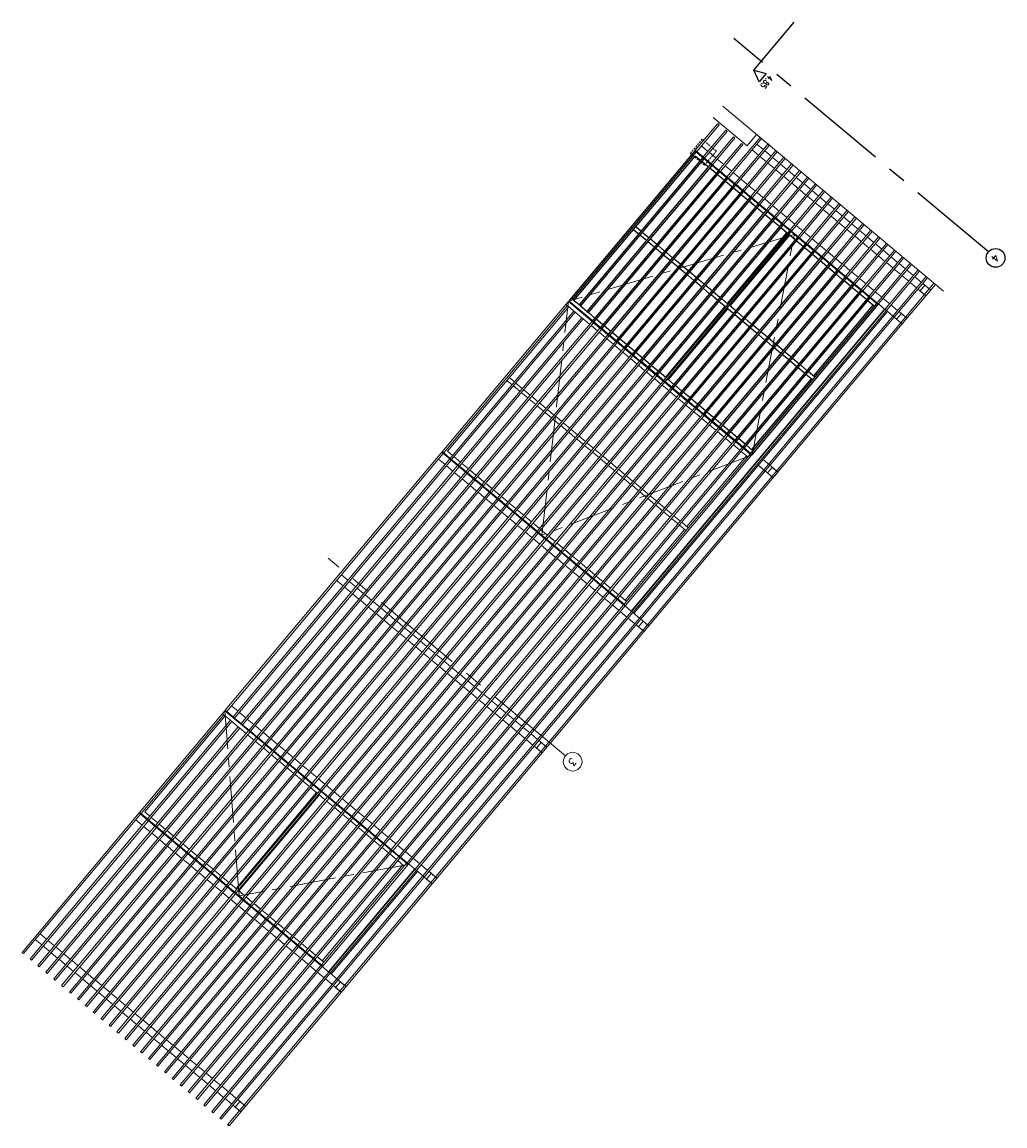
# Model space of a CAD drawing. Header units: millimetres. Extents: x 834092093 to 834533152, y 817697553 to 818073953.
# Tile 6 of 19: x 834132238 to 834145573, y 818006488 to 818021470. Entities that reach past the tile are written whole.
import ezdxf

# ---------------------------------------------------------------- set-up
doc = ezdxf.new("R2010")
doc.units = ezdxf.units.MM
doc.header["$LTSCALE"] = 1000
doc.header["$MEASUREMENT"] = 0
doc.linetypes.add('CENTER', pattern=[2, 1.25, -0.25, 0.25, -0.25])
doc.linetypes.add('HIDDEN', pattern=[0.375, 0.25, -0.125])
for name, color, linetype in [('E1', 1, 'Continuous'), ('E2', 2, 'Continuous'), ('E3', 3, 'Continuous'), ('E4', 4, 'Continuous'), ('E6', 6, 'Continuous'), ('E8', 8, 'Continuous'), ('VPA223_Wall-Block', 6, 'Continuous')]:
    doc.layers.add(name, color=color, linetype=linetype)
doc.styles.add('ROMANS', font='romans.shx', dxfattribs={"width": 0.8})
doc.styles.get("Standard").update_dxf_attribs({"font": 'txt.shx', "width": 0.8})

# ---------------------------------------------------------------- blocks, each defined once
blk = doc.blocks.new('A$C265861A9')
at = {"layer": 'E1'}
for p, q in [((0, 3220), (0, 2965)), ((50, 3220), (50, 3105)), ((50, 3195), (1305, 3195)), ((1305, 3220), (1305, 3105)), ((1355, 3220), (1355, 3105)), ((1355, 3195), (2610, 3195)), ((2610, 3220), (2610, 3105)), ((2660, 3220), (2660, 2965)), ((50, 3080), (50, 2965)), ((1305, 3080), (1305, 2965)), ((1355, 3080), (1355, 2965)), ((2610, 3080), (2610, 2965)), ((0, 2955), (0, 2855)), ((0, 2940), (0, 2825)), ((50, 2940), (50, 2855)), ((50, 2940), (50, 2825)), ((1305, 2940), (1305, 2825)), ((1355, 2940), (1355, 2825)), ((2610, 2940), (2610, 2825)), ((2660, 2940), (2660, 2825)), ((0, 2815), (0, 2715)), ((0, 2800), (0, 2685)), ((50, 2800), (50, 2715)), ((50, 2800), (50, 2685)), ((1305, 2800), (1305, 2685)), ((1355, 2800), (1355, 2685)), ((2610, 2800), (2610, 2685)), ((2660, 2800), (2660, 2685)), ((0, 2675), (0, 2575)), ((0, 2660), (0, 2545)), ((50, 2660), (50, 2575)), ((50, 2660), (50, 2545)), ((1305, 2660), (1305, 2545)), ((1355, 2660), (1355, 2545)), ((2610, 2660), (2610, 2545)), ((2660, 2660), (2660, 2545)), ((0, 2535), (0, 2435)), ((0, 2520), (0, 2405)), ((50, 2520), (50, 2435)), ((50, 2520), (50, 2405)), ((1305, 2520), (1305, 2405)), ((1355, 2520), (1355, 2405)), ((2610, 2520), (2610, 2405)), ((2660, 2520), (2660, 2405)), ((0, 2395), (0, 2295)), ((0, 2380), (0, 2265)), ((0, 2255), (0, 2155)), ((50, 2380), (50, 2295)), ((50, 2380), (50, 2265)), ((1305, 2380), (1305, 2265)), ((1355, 2380), (1355, 2265)), ((2610, 2380), (2610, 2265)), ((2660, 2380), (2660, 2265)), ((0, 2240), (0, 2125)), ((0, 2115), (0, 2015)), ((0, 2100), (0, 1985)), ((50, 2240), (50, 2155)), ((50, 2240), (50, 2125)), ((50, 2100), (50, 2015)), ((50, 2100), (50, 1985)), ((1305, 2240), (1305, 2125)), ((1305, 2100), (1305, 1985)), ((1355, 2240), (1355, 2125)), ((1355, 2100), (1355, 1985)), ((2610, 2240), (2610, 2125)), ((2610, 2100), (2610, 1985)), ((2660, 2240), (2660, 2125)), ((2660, 2100), (2660, 1985)), ((0, 1975), (0, 1875)), ((0, 1960), (0, 1845)), ((50, 1960), (50, 1875)), ((50, 1960), (50, 1845)), ((1305, 1960), (1305, 1845)), ((1355, 1960), (1355, 1845)), ((2610, 1960), (2610, 1845)), ((2660, 1960), (2660, 1845)), ((0, 1835), (0, 1735)), ((0, 1820), (0, 1705)), ((50, 1820), (50, 1735)), ((50, 1820), (50, 1705)), ((1305, 1820), (1305, 1705)), ((1355, 1820), (1355, 1705)), ((2610, 1820), (2610, 1705)), ((2660, 1820), (2660, 1705)), ((0, 1695), (0, 1595)), ((0, 1680), (0, 1565)), ((50, 1717), (1305, 1717)), ((50, 1680), (50, 1595)), ((50, 1680), (50, 1565)), ((50, 1668), (1305, 1668)), ((1305, 1680), (1305, 1565)), ((1355, 1717), (2610, 1717)), ((1355, 1680), (1355, 1565)), ((1355, 1668), (2610, 1668)), ((2610, 1680), (2610, 1565)), ((2660, 1680), (2660, 1565)), ((0, 1555), (0, 1455)), ((0, 1540), (0, 1425)), ((50, 1540), (50, 1455)), ((50, 1540), (50, 1425)), ((1305, 1540), (1305, 1425)), ((1355, 1540), (1355, 1425)), ((2610, 1540), (2610, 1425)), ((2660, 1540), (2660, 1425)), ((0, 1415), (0, 1315)), ((0, 1400), (0, 1285)), ((50, 1400), (50, 1315)), ((50, 1400), (50, 1285)), ((1305, 1400), (1305, 1285)), ((1355, 1400), (1355, 1285)), ((2610, 1400), (2610, 1285)), ((2660, 1400), (2660, 1285)), ((0, 1275), (0, 1175)), ((0, 1260), (0, 1145)), ((50, 1260), (50, 1175)), ((50, 1260), (50, 1145)), ((1305, 1260), (1305, 1145)), ((1355, 1260), (1355, 1145)), ((2610, 1260), (2610, 1145)), ((2660, 1260), (2660, 1145)), ((0, 1135), (0, 1035)), ((0, 1120), (0, 1005)), ((50, 1120), (50, 1035)), ((50, 1120), (50, 1005)), ((1305, 1120), (1305, 1005)), ((1355, 1120), (1355, 1005)), ((2610, 1120), (2610, 1005)), ((2660, 1120), (2660, 1005)), ((0, 995), (0, 895)), ((0, 980), (0, 865)), ((50, 980), (50, 895)), ((50, 980), (50, 865)), ((1305, 980), (1305, 865)), ((1355, 980), (1355, 865)), ((2610, 980), (2610, 865)), ((2660, 980), (2660, 865)), ((0, 855), (0, 755)), ((0, 840), (0, 725)), ((50, 840), (50, 755)), ((50, 840), (50, 725)), ((1305, 840), (1305, 725)), ((1355, 840), (1355, 725)), ((2610, 840), (2610, 725)), ((2660, 840), (2660, 725)), ((0, 715), (0, 615)), ((0, 700), (0, 585)), ((50, 700), (50, 615)), ((50, 700), (50, 585)), ((1305, 700), (1305, 585)), ((1355, 700), (1355, 585)), ((2610, 700), (2610, 585)), ((2660, 700), (2660, 585)), ((0, 575), (0, 475)), ((0, 560), (0, 445)), ((50, 560), (50, 475)), ((50, 560), (50, 445)), ((1305, 560), (1305, 445)), ((1355, 560), (1355, 445)), ((2610, 560), (2610, 445)), ((2660, 560), (2660, 445)), ((0, 435), (0, 335)), ((0, 420), (0, 305)), ((50, 420), (50, 335)), ((50, 420), (50, 305)), ((1305, 420), (1305, 305)), ((1355, 420), (1355, 305)), ((2610, 420), (2610, 305)), ((2660, 420), (2660, 0)), ((0, 295), (0, 195)), ((0, 280), (0, 165)), ((0, 155), (0, 55)), ((50, 280), (50, 195)), ((50, 280), (50, 165)), ((1305, 280), (1305, 165)), ((1355, 280), (1355, 165)), ((2610, 280), (2610, 165)), ((0, 140), (0, 25)), ((50, 140), (50, 50)), ((2610, 50), (50, 50)), ((1305, 140), (1305, 50)), ((1355, 140), (1355, 50)), ((2610, 140), (2610, 25)), ((2610, 0), (2660, 0))]:
    blk.add_line(p, q, dxfattribs=at)
at = {"layer": 'E3'}
for points in [[(0, 3245), (0, 3220), (2660, 3220), (2660, 3245)], [(0, 3105), (0, 3080), (2660, 3080), (2660, 3105)], [(0, 2965), (0, 2940), (2660, 2940), (2660, 2965)], [(0, 2825), (0, 2800), (2660, 2800), (2660, 2825)], [(0, 2685), (0, 2660), (2660, 2660), (2660, 2685)], [(0, 2545), (0, 2520), (2660, 2520), (2660, 2545)], [(0, 2405), (0, 2380), (2660, 2380), (2660, 2405)], [(0, 2265), (0, 2240), (2660, 2240), (2660, 2265)], [(0, 2125), (0, 2100), (2660, 2100), (2660, 2125)], [(0, 1985), (0, 1960), (2660, 1960), (2660, 1985)], [(0, 1845), (0, 1820), (2660, 1820), (2660, 1845)], [(0, 1705), (0, 1680), (2660, 1680), (2660, 1705)], [(0, 1565), (0, 1540), (2660, 1540), (2660, 1565)], [(0, 1425), (0, 1400), (2660, 1400), (2660, 1425)], [(0, 1285), (0, 1260), (2660, 1260), (2660, 1285)], [(0, 1145), (0, 1120), (2660, 1120), (2660, 1145)], [(0, 1005), (0, 980), (2660, 980), (2660, 1005)], [(0, 865), (0, 840), (2660, 840), (2660, 865)], [(0, 725), (0, 700), (2660, 700), (2660, 725)], [(0, 585), (0, 560), (2660, 560), (2660, 585)], [(0, 445), (0, 420), (2660, 420), (2660, 445)], [(0, 305), (0, 280), (2610, 280), (2610, 305)], [(0, 165), (0, 140), (2610, 140), (2610, 165)], [(0, 25), (0, 0), (2610, 0), (2610, 25)], [(0, 25), (0, 0), (2610, 0), (2610, 25)]]:
    blk.add_lwpolyline(points, close=True, dxfattribs=at)

msp = doc.modelspace()

# ---------------------------------------------------------------- linework, layer by layer
at = {"lineweight": 5}
msp.add_line((834139278, 818014581), (834139259, 818014597), dxfattribs=at)
at = {"layer": 'E1', "lineweight": 5}
for p, q in [((834141544, 818019716), (834141456, 818019790)), ((834142294, 818019739), (834142206, 818019813)), ((834141480, 818019640), (834141392, 818019713)), ((834141651, 818019626), (834141563, 818019700)), ((834142230, 818019663), (834142142, 818019737)), ((834142337, 818019573), (834142249, 818019647)), ((834142402, 818019649), (834142314, 818019723)), ((834142509, 818019559), (834142421, 818019633)), ((834141587, 818019550), (834141499, 818019623)), ((834141694, 818019460), (834141606, 818019533)), ((834141759, 818019536), (834141670, 818019610)), ((834141866, 818019446), (834141778, 818019520)), ((834142445, 818019483), (834142357, 818019557)), ((834142616, 818019469), (834142528, 818019543)), ((834141801, 818019370), (834141713, 818019443)), ((834141909, 818019280), (834141821, 818019353)), ((834141973, 818019356), (834141885, 818019430)), ((834142080, 818019266), (834141992, 818019340)), ((834142552, 818019393), (834142464, 818019467)), ((834142659, 818019303), (834142571, 818019377)), ((834142723, 818019379), (834142635, 818019453)), ((834142831, 818019289), (834142743, 818019363)), ((834142016, 818019190), (834141928, 818019264)), ((834142188, 818019176), (834142099, 818019250)), ((834142766, 818019213), (834142678, 818019287)), ((834142874, 818019123), (834142786, 818019197)), ((834142938, 818019199), (834142850, 818019273)), ((834143045, 818019109), (834142957, 818019183)), ((834142123, 818019100), (834142035, 818019174)), ((834142230, 818019010), (834142142, 818019084)), ((834142295, 818019086), (834142207, 818019160)), ((834142402, 818018996), (834142314, 818019070)), ((834142981, 818019033), (834142893, 818019107)), ((834143152, 818019019), (834143064, 818019093)), ((834142338, 818018920), (834142250, 818018994)), ((834142445, 818018830), (834142357, 818018904)), ((834142509, 818018906), (834142421, 818018980)), ((834142616, 818018816), (834142528, 818018890)), ((834143088, 818018943), (834143000, 818019017)), ((834143195, 818018853), (834143107, 818018927)), ((834143260, 818018929), (834143172, 818019003)), ((834143367, 818018839), (834143279, 818018913)), ((834142552, 818018740), (834142464, 818018814)), ((834142724, 818018726), (834142636, 818018800)), ((834143303, 818018763), (834143214, 818018837)), ((834143410, 818018673), (834143322, 818018747)), ((834143474, 818018749), (834143386, 818018823)), ((834143581, 818018659), (834143493, 818018733)), ((834142659, 818018650), (834142571, 818018724)), ((834142767, 818018560), (834142679, 818018634)), ((834142831, 818018636), (834142743, 818018710)), ((834142938, 818018546), (834142850, 818018620)), ((834143517, 818018583), (834143429, 818018657)), ((834143689, 818018569), (834143601, 818018643)), ((834142874, 818018470), (834142786, 818018544)), ((834142981, 818018380), (834142893, 818018454)), ((834143045, 818018456), (834142957, 818018530)), ((834143153, 818018366), (834143065, 818018440)), ((834143624, 818018493), (834143536, 818018567)), ((834143732, 818018403), (834143643, 818018477)), ((834143796, 818018479), (834143708, 818018553)), ((834143903, 818018389), (834143815, 818018463)), ((834143088, 818018290), (834143000, 818018364)), ((834143260, 818018276), (834143172, 818018350)), ((834143839, 818018313), (834143751, 818018387)), ((834143946, 818018223), (834143858, 818018297)), ((834144010, 818018299), (834143922, 818018373)), ((834144118, 818018209), (834144029, 818018283)), ((834143196, 818018200), (834143108, 818018274)), ((834143303, 818018110), (834143215, 818018184)), ((834143367, 818018186), (834143279, 818018260)), ((834143474, 818018096), (834143386, 818018170)), ((834144053, 818018133), (834143965, 818018207)), ((834144225, 818018119), (834144137, 818018193)), ((834143410, 818018020), (834143322, 818018094)), ((834143517, 818017930), (834143429, 818018004)), ((834143582, 818018006), (834143494, 818018080)), ((834143689, 818017916), (834143601, 818017990)), ((834144161, 818018043), (834144072, 818018117)), ((834144268, 818017953), (834144180, 818018027)), ((834144332, 818018029), (834144244, 818018103)), ((834144439, 818017939), (834144351, 818018013)), ((834143625, 818017840), (834143537, 818017914)), ((834143796, 818017826), (834143708, 818017900)), ((834144375, 818017863), (834144287, 818017937)), ((834144482, 818017773), (834144394, 818017847)), ((834144547, 818017849), (834144458, 818017923)), ((834143732, 818017750), (834143644, 818017824)), ((834143839, 818017660), (834143751, 818017734)), ((834143903, 818017736), (834143815, 818017810)), ((834144011, 818017646), (834143923, 818017720)), ((834139656, 818017606), (834138010, 818015645)), ((834139650, 818017677), (834139618, 818017638)), ((834139725, 818017548), (834139637, 818017622)), ((834139972, 818017407), (834139650, 818017677)), ((834140502, 818013476), (834143941, 818017575)), ((834140540, 818013444), (834143979, 818017542)), ((834143946, 818017570), (834143858, 818017644)), ((834144054, 818017480), (834143966, 818017554)), ((834144118, 818017556), (834144030, 818017630)), ((834144225, 818017466), (834144137, 818017540)), ((834139832, 818017458), (834139744, 818017532)), ((834139939, 818017368), (834139851, 818017442)), ((834140079, 818017317), (834139991, 818017390)), ((834144161, 818017390), (834144073, 818017464)), ((834140047, 818017278), (834139959, 818017352)), ((834140154, 818017188), (834140066, 818017262)), ((834140186, 818017227), (834140098, 818017300)), ((834140261, 818017098), (834140173, 818017172)), ((834140293, 818017137), (834140205, 818017211)), ((834140401, 818017047), (834140312, 818017121)), ((834140368, 818017008), (834140280, 818017082)), ((834140476, 818016918), (834140388, 818016992)), ((834140508, 818016957), (834140420, 818017031)), ((834140615, 818016867), (834140527, 818016941)), ((834140583, 818016828), (834140495, 818016902)), ((834140690, 818016738), (834140602, 818016812)), ((834140722, 818016777), (834140634, 818016851)), ((834138918, 818016587), (834138849, 818016645)), ((834140797, 818016648), (834140709, 818016722)), ((834140830, 818016687), (834140741, 818016761)), ((834140937, 818016597), (834140849, 818016671)), ((834138886, 818016549), (834138817, 818016606)), ((834138993, 818016459), (834138905, 818016532)), ((834139025, 818016497), (834138937, 818016571)), ((834140905, 818016558), (834140817, 818016632)), ((834141012, 818016468), (834140924, 818016542)), ((834141044, 818016507), (834140956, 818016581)), ((834141151, 818016417), (834141063, 818016491)), ((834139101, 818016369), (834139012, 818016442)), ((834139133, 818016407), (834139045, 818016481)), ((834139208, 818016279), (834139120, 818016352)), ((834139240, 818016317), (834139152, 818016391)), ((834141119, 818016378), (834141031, 818016452)), ((834141226, 818016288), (834141138, 818016362)), ((834141259, 818016327), (834141170, 818016401)), ((834139315, 818016189), (834139227, 818016263)), ((834139347, 818016227), (834139259, 818016301)), ((834139454, 818016137), (834139366, 818016211)), ((834141334, 818016198), (834141246, 818016272)), ((834141366, 818016237), (834141278, 818016311)), ((834141473, 818016147), (834141385, 818016221)), ((834139422, 818016099), (834139334, 818016173)), ((834139530, 818016009), (834139441, 818016083)), ((834139562, 818016047), (834139474, 818016121)), ((834141441, 818016108), (834141353, 818016182)), ((834141548, 818016018), (834141460, 818016092)), ((834141580, 818016057), (834141492, 818016131)), ((834141688, 818015967), (834141599, 818016041)), ((834139637, 818015919), (834139549, 818015993)), ((834139669, 818015957), (834139581, 818016031)), ((834139744, 818015829), (834139656, 818015903)), ((834139776, 818015867), (834139688, 818015941)), ((834141655, 818015928), (834141567, 818016002)), ((834141763, 818015838), (834141675, 818015912)), ((834141795, 818015877), (834141707, 818015951)), ((834139851, 818015739), (834139763, 818015813)), ((834139883, 818015777), (834139795, 818015851)), ((834139991, 818015687), (834139903, 818015761)), ((834141870, 818015748), (834141782, 818015822)), ((834141902, 818015787), (834141814, 818015861)), ((834142116, 818015607), (834141921, 818015771)), ((834138041, 818015541), (834137953, 818015615)), ((834138047, 818015549), (834137959, 818015623)), ((834138059, 818015539), (834137982, 818015603)), ((834138079, 818015587), (834138010, 818015645)), ((834139959, 818015649), (834139870, 818015723)), ((834140066, 818015559), (834139978, 818015633)), ((834140098, 818015597), (834140010, 818015671)), ((834141977, 818015658), (834141889, 818015732)), ((834142084, 818015568), (834141996, 818015642)), ((834137977, 818015465), (834137888, 818015539)), ((834138084, 818015375), (834137996, 818015449)), ((834138148, 818015451), (834138060, 818015525)), ((834138155, 818015459), (834138066, 818015533)), ((834138166, 818015449), (834138089, 818015514)), ((834138187, 818015497), (834138099, 818015571)), ((834138187, 818015497), (834138122, 818015552)), ((834138262, 818015369), (834138174, 818015443)), ((834138294, 818015407), (834138206, 818015481)), ((834138294, 818015407), (834138229, 818015462)), ((834140173, 818015469), (834140085, 818015543)), ((834140205, 818015507), (834140117, 818015581)), ((834140280, 818015379), (834140192, 818015453)), ((834140312, 818015417), (834140224, 818015491)), ((834141259, 818014623), (834142065, 818015585)), ((834142409, 818015302), (834142227, 818015455)), ((834142474, 818015379), (834142292, 818015532)), ((834138191, 818015285), (834138103, 818015359)), ((834138255, 818015361), (834138167, 818015435)), ((834138273, 818015359), (834138197, 818015424)), ((834138363, 818015271), (834138274, 818015345)), ((834138369, 818015279), (834138281, 818015353)), ((834138380, 818015269), (834138304, 818015334)), ((834138401, 818015317), (834138313, 818015391)), ((834138401, 818015317), (834138336, 818015372)), ((834138508, 818015227), (834138420, 818015301)), ((834140388, 818015289), (834140299, 818015363)), ((834140420, 818015327), (834140332, 818015401)), ((834140527, 818015237), (834140439, 818015311)), ((834138298, 818015195), (834138210, 818015269)), ((834138406, 818015105), (834138317, 818015179)), ((834138470, 818015181), (834138382, 818015255)), ((834138476, 818015189), (834138388, 818015263)), ((834138488, 818015179), (834138411, 818015244)), ((834138508, 818015227), (834138443, 818015282)), ((834138577, 818015091), (834138489, 818015165)), ((834138583, 818015099), (834138495, 818015173)), ((834138595, 818015089), (834138518, 818015154)), ((834138616, 818015137), (834138528, 818015211)), ((834138616, 818015137), (834138551, 818015192)), ((834140495, 818015199), (834140407, 818015273)), ((834140602, 818015109), (834140514, 818015183)), ((834140634, 818015147), (834140546, 818015221)), ((834138513, 818015015), (834138425, 818015089)), ((834138620, 818014925), (834138532, 818014999)), ((834138684, 818015001), (834138596, 818015075)), ((834138691, 818015009), (834138603, 818015083)), ((834138702, 818014999), (834138626, 818015064)), ((834138723, 818015047), (834138635, 818015121)), ((834138723, 818015047), (834138658, 818015102)), ((834138798, 818014919), (834138710, 818014993)), ((834138830, 818014957), (834138742, 818015031)), ((834138830, 818014957), (834138765, 818015012)), ((834140709, 818015019), (834140621, 818015093)), ((834140741, 818015057), (834140653, 818015131)), ((834140817, 818014929), (834140728, 818015003)), ((834140849, 818014967), (834140761, 818015041)), ((834138727, 818014835), (834138639, 818014909)), ((834138792, 818014911), (834138703, 818014985)), ((834138809, 818014909), (834138733, 818014974)), ((834138899, 818014821), (834138811, 818014895)), ((834138905, 818014829), (834138817, 818014903)), ((834138917, 818014819), (834138840, 818014884)), ((834138937, 818014867), (834138849, 818014941)), ((834138937, 818014867), (834138872, 818014922)), ((834139045, 818014777), (834138957, 818014851)), ((834140924, 818014839), (834140836, 818014913)), ((834140956, 818014877), (834140868, 818014951)), ((834141063, 818014787), (834140975, 818014861)), ((834138835, 818014745), (834138746, 818014819)), ((834138942, 818014655), (834138854, 818014729)), ((834139006, 818014731), (834138918, 818014805)), ((834139012, 818014739), (834138924, 818014813)), ((834139024, 818014729), (834138947, 818014794)), ((834139045, 818014777), (834138980, 818014832)), ((834139113, 818014641), (834139025, 818014715)), ((834139120, 818014649), (834139032, 818014723)), ((834139131, 818014639), (834139055, 818014704)), ((834139152, 818014687), (834139064, 818014761)), ((834139152, 818014687), (834139087, 818014742)), ((834141031, 818014749), (834140943, 818014823)), ((834141138, 818014659), (834141050, 818014733)), ((834141170, 818014697), (834141082, 818014771)), ((834139049, 818014565), (834138961, 818014639)), ((834139156, 818014475), (834139068, 818014549)), ((834139221, 818014551), (834139132, 818014625)), ((834139227, 818014559), (834139139, 818014633)), ((834139238, 818014549), (834139162, 818014614)), ((834139259, 818014597), (834139171, 818014671)), ((834139259, 818014597), (834139194, 818014652)), ((834139334, 818014469), (834139246, 818014543)), ((834139366, 818014507), (834139278, 818014581)), ((834139366, 818014507), (834139301, 818014562)), ((834140420, 818013623), (834141226, 818014585)), ((834141246, 818014569), (834141157, 818014643)), ((834141278, 818014607), (834141190, 818014681)), ((834139264, 818014385), (834139175, 818014459)), ((834139328, 818014461), (834139240, 818014535)), ((834139346, 818014459), (834139269, 818014524)), ((834139435, 818014371), (834139347, 818014445)), ((834139441, 818014379), (834139353, 818014453)), ((834139453, 818014369), (834139376, 818014434)), ((834139474, 818014417), (834139386, 818014491)), ((834139474, 818014417), (834139408, 818014472)), ((834139581, 818014327), (834139493, 818014401)), ((834139371, 818014295), (834139283, 818014369)), ((834139478, 818014205), (834139390, 818014279)), ((834139542, 818014281), (834139454, 818014355)), ((834139549, 818014289), (834139461, 818014363)), ((834139560, 818014279), (834139484, 818014344)), ((834139581, 818014327), (834139516, 818014382)), ((834139650, 818014191), (834139561, 818014265)), ((834139656, 818014199), (834139568, 818014273)), ((834139667, 818014189), (834139591, 818014254)), ((834139688, 818014237), (834139600, 818014311)), ((834139688, 818014237), (834139623, 818014292)), ((834139585, 818014115), (834139497, 818014189)), ((834139692, 818014025), (834139604, 818014099)), ((834139757, 818014101), (834139669, 818014175)), ((834139763, 818014109), (834139675, 818014183)), ((834139775, 818014099), (834139698, 818014164)), ((834139795, 818014147), (834139707, 818014221)), ((834139795, 818014147), (834139730, 818014202)), ((834139870, 818014019), (834139782, 818014093)), ((834139903, 818014057), (834139814, 818014131)), ((834139903, 818014057), (834139837, 818014112)), ((834136659, 818013894), (834136571, 818013968)), ((834139800, 818013935), (834139712, 818014009)), ((834139864, 818014011), (834139776, 818014085)), ((834139882, 818014009), (834139805, 818014074)), ((834139971, 818013921), (834139883, 818013995)), ((834139978, 818013929), (834139890, 818014003)), ((834139989, 818013919), (834139913, 818013984)), ((834140010, 818013967), (834139922, 818014041)), ((834140010, 818013967), (834139945, 818014022)), ((834140117, 818013877), (834140029, 818013951)), ((834136595, 818013818), (834136506, 818013892)), ((834136702, 818013728), (834136614, 818013802)), ((834136766, 818013804), (834136678, 818013878)), ((834136873, 818013714), (834136785, 818013788)), ((834139907, 818013845), (834139819, 818013919)), ((834140014, 818013755), (834139926, 818013829)), ((834140079, 818013831), (834139990, 818013905)), ((834140085, 818013839), (834139997, 818013913)), ((834140096, 818013829), (834140020, 818013894)), ((834140117, 818013877), (834140052, 818013932)), ((834140186, 818013741), (834140098, 818013815)), ((834140192, 818013749), (834140104, 818013823)), ((834140204, 818013739), (834140127, 818013804)), ((834140224, 818013787), (834140136, 818013861)), ((834140224, 818013787), (834140159, 818013842)), ((834136809, 818013638), (834136721, 818013712)), ((834136981, 818013624), (834136892, 818013698)), ((834140121, 818013665), (834140033, 818013739)), ((834140229, 818013575), (834140141, 818013649)), ((834140293, 818013651), (834140205, 818013725)), ((834140407, 818013569), (834140211, 818013733)), ((834140332, 818013697), (834140243, 818013771)), ((834140439, 818013607), (834140351, 818013681)), ((834136916, 818013548), (834136828, 818013622)), ((834137024, 818013458), (834136935, 818013532)), ((834137088, 818013534), (834137000, 818013608)), ((834137195, 818013444), (834137107, 818013518)), ((834140336, 818013485), (834140248, 818013559)), ((834140400, 818013561), (834140312, 818013635)), ((834140507, 818013471), (834140419, 818013545)), ((834137131, 818013368), (834137043, 818013442)), ((834137238, 818013278), (834137150, 818013352)), ((834137302, 818013354), (834137214, 818013428)), ((834137410, 818013264), (834137321, 818013338)), ((834140443, 818013395), (834140355, 818013469)), ((834140550, 818013305), (834140462, 818013379)), ((834140615, 818013381), (834140527, 818013455)), ((834140722, 818013291), (834140634, 818013365)), ((834137345, 818013188), (834137257, 818013262)), ((834137517, 818013174), (834137429, 818013248)), ((834140658, 818013215), (834140570, 818013289)), ((834137453, 818013098), (834137364, 818013172)), ((834137560, 818013008), (834137472, 818013082)), ((834137624, 818013084), (834137536, 818013158)), ((834137731, 818012994), (834137643, 818013068)), ((834137667, 818012918), (834137579, 818012992)), ((834137774, 818012828), (834137686, 818012902)), ((834137839, 818012904), (834137750, 818012978)), ((834137946, 818012814), (834137858, 818012888)), ((834137882, 818012738), (834137793, 818012812)), ((834138053, 818012724), (834137965, 818012798)), ((834137989, 818012648), (834137901, 818012722)), ((834138096, 818012558), (834138008, 818012632)), ((834138160, 818012634), (834138072, 818012708)), ((834138268, 818012544), (834138179, 818012618)), ((834138203, 818012468), (834138115, 818012542)), ((834138311, 818012378), (834138222, 818012452)), ((834138375, 818012454), (834138287, 818012528)), ((834138418, 818012288), (834138330, 818012362)), ((834138482, 818012364), (834138394, 818012438)), ((834138589, 818012274), (834138501, 818012348)), ((834135168, 818012117), (834135079, 818012191)), ((834138525, 818012198), (834138437, 818012272)), ((834138632, 818012108), (834138544, 818012182)), ((834138697, 818012184), (834138608, 818012258)), ((834138804, 818012094), (834138716, 818012168)), ((834134996, 818012052), (834133903, 818010750)), ((834134957, 818012084), (834134990, 818012123)), ((834135065, 818011994), (834134977, 818012068)), ((834135311, 818011853), (834134990, 818012123)), ((834135103, 818012040), (834135015, 818012114)), ((834135211, 818011950), (834135122, 818012024)), ((834135275, 818012027), (834135187, 818012101)), ((834135382, 818011937), (834135294, 818012011)), ((834138739, 818012018), (834138651, 818012092)), ((834138847, 818011928), (834138759, 818012002)), ((834138911, 818012004), (834138823, 818012078)), ((834135172, 818011904), (834135084, 818011978)), ((834135279, 818011814), (834135191, 818011888)), ((834135318, 818011860), (834135230, 818011934)), ((834135425, 818011770), (834135337, 818011844)), ((834135489, 818011847), (834135401, 818011921)), ((834138954, 818011838), (834138866, 818011912)), ((834139018, 818011914), (834138930, 818011988)), ((834139126, 818011824), (834139037, 818011898)), ((834135386, 818011724), (834135298, 818011798)), ((834135419, 818011763), (834135331, 818011837)), ((834135494, 818011634), (834135406, 818011708)), ((834135526, 818011673), (834135438, 818011747)), ((834135532, 818011680), (834135444, 818011754)), ((834135597, 818011757), (834135508, 818011831)), ((834135704, 818011667), (834135616, 818011741)), ((834139061, 818011748), (834138973, 818011822)), ((834139168, 818011658), (834139080, 818011732)), ((834139233, 818011734), (834139145, 818011808)), ((834139340, 818011644), (834139252, 818011718)), ((834135601, 818011544), (834135513, 818011618)), ((834135633, 818011583), (834135545, 818011657)), ((834135640, 818011590), (834135551, 818011664)), ((834135740, 818011493), (834135652, 818011567)), ((834135747, 818011500), (834135659, 818011574)), ((834135811, 818011577), (834135723, 818011651)), ((834135918, 818011487), (834135830, 818011561)), ((834139276, 818011568), (834139188, 818011642)), ((834135708, 818011454), (834135620, 818011528)), ((834135815, 818011364), (834135727, 818011438)), ((834135848, 818011403), (834135759, 818011477)), ((834135854, 818011410), (834135766, 818011484)), ((834135961, 818011320), (834135873, 818011394)), ((834136026, 818011397), (834135937, 818011471)), ((834135923, 818011274), (834135835, 818011348)), ((834135955, 818011313), (834135867, 818011387)), ((834136030, 818011184), (834135942, 818011258)), ((834136062, 818011223), (834135974, 818011297)), ((834136069, 818011230), (834135980, 818011304)), ((834136133, 818011307), (834136045, 818011381)), ((834136240, 818011217), (834136152, 818011291)), ((834136137, 818011095), (834136049, 818011168)), ((834136169, 818011133), (834136081, 818011207)), ((834136176, 818011140), (834136088, 818011214)), ((834136277, 818011043), (834136188, 818011117)), ((834136283, 818011050), (834136195, 818011124)), ((834136347, 818011127), (834136259, 818011201)), ((834136455, 818011037), (834136366, 818011111)), ((834135142, 818009710), (834136235, 818011013)), ((834135180, 818009678), (834136273, 818010980)), ((834136244, 818011005), (834136156, 818011078)), ((834136352, 818010915), (834136264, 818010988)), ((834136384, 818010953), (834136296, 818011027)), ((834136390, 818010960), (834136302, 818011034)), ((834136497, 818010871), (834136409, 818010944)), ((834136562, 818010947), (834136474, 818011021)), ((834136459, 818010825), (834136371, 818010898)), ((834136491, 818010863), (834136403, 818010937)), ((834136566, 818010735), (834136478, 818010808)), ((834136598, 818010773), (834136510, 818010847)), ((834136605, 818010781), (834136517, 818010854)), ((834136669, 818010857), (834136581, 818010931)), ((834136776, 818010767), (834136688, 818010841)), ((834133869, 818010570), (834133781, 818010643)), ((834133933, 818010646), (834133845, 818010720)), ((834133940, 818010654), (834133852, 818010728)), ((834133951, 818010644), (834133875, 818010708)), ((834133972, 818010692), (834133903, 818010750)), ((834134079, 818010602), (834133991, 818010676)), ((834134079, 818010602), (834134014, 818010657)), ((834136673, 818010645), (834136585, 818010718)), ((834136706, 818010683), (834136617, 818010757)), ((834136712, 818010691), (834136624, 818010764)), ((834136813, 818010593), (834136725, 818010667)), ((834136819, 818010601), (834136731, 818010674)), ((834136884, 818010677), (834136795, 818010751)), ((834136991, 818010587), (834136903, 818010661)), ((834133976, 818010480), (834133888, 818010553)), ((834134041, 818010556), (834133953, 818010630)), ((834134047, 818010564), (834133959, 818010638)), ((834134059, 818010554), (834133982, 818010618)), ((834134148, 818010466), (834134060, 818010540)), ((834134154, 818010474), (834134066, 818010548)), ((834134166, 818010464), (834134089, 818010528)), ((834134186, 818010512), (834134098, 818010586)), ((834134186, 818010512), (834134121, 818010567)), ((834134294, 818010422), (834134206, 818010496)), ((834136781, 818010555), (834136693, 818010628)), ((834136888, 818010465), (834136800, 818010538)), ((834136920, 818010503), (834136832, 818010577)), ((834136926, 818010511), (834136838, 818010584)), ((834137034, 818010421), (834136946, 818010494)), ((834137098, 818010497), (834137010, 818010571)), ((834134084, 818010390), (834133996, 818010464)), ((834134191, 818010300), (834134103, 818010374)), ((834134255, 818010376), (834134167, 818010450)), ((834134262, 818010384), (834134173, 818010458)), ((834134273, 818010374), (834134196, 818010439)), ((834134294, 818010422), (834134229, 818010477)), ((834134362, 818010286), (834134274, 818010360)), ((834134369, 818010294), (834134281, 818010368)), ((834134380, 818010284), (834134304, 818010349)), ((834134401, 818010332), (834134313, 818010406)), ((834134401, 818010332), (834134336, 818010387)), ((834136995, 818010375), (834136907, 818010449)), ((834137027, 818010413), (834136939, 818010487)), ((834137102, 818010285), (834137014, 818010359)), ((834137135, 818010323), (834137046, 818010397)), ((834137141, 818010331), (834137053, 818010404)), ((834137205, 818010407), (834137117, 818010481)), ((834137312, 818010317), (834137224, 818010391)), ((834134298, 818010210), (834134210, 818010284)), ((834134405, 818010120), (834134317, 818010194)), ((834134470, 818010196), (834134382, 818010270)), ((834134476, 818010204), (834134388, 818010278)), ((834134488, 818010194), (834134411, 818010259)), ((834134508, 818010242), (834134420, 818010316)), ((834134508, 818010242), (834134443, 818010297)), ((834134615, 818010152), (834134527, 818010226)), ((834134615, 818010152), (834134550, 818010207)), ((834137210, 818010195), (834137122, 818010269)), ((834137242, 818010233), (834137154, 818010307)), ((834137248, 818010241), (834137160, 818010314)), ((834137349, 818010143), (834137261, 818010217)), ((834137355, 818010151), (834137267, 818010224)), ((834137420, 818010227), (834137332, 818010301)), ((834137527, 818010137), (834137439, 818010211)), ((834134513, 818010030), (834134425, 818010104)), ((834134577, 818010106), (834134489, 818010180)), ((834134583, 818010114), (834134495, 818010188)), ((834134595, 818010104), (834134518, 818010169)), ((834134684, 818010016), (834134596, 818010090)), ((834134691, 818010024), (834134602, 818010098)), ((834134702, 818010014), (834134625, 818010079)), ((834134723, 818010062), (834134635, 818010136)), ((834134723, 818010062), (834134658, 818010117)), ((834134830, 818009972), (834134742, 818010046)), ((834137317, 818010105), (834137229, 818010179)), ((834137424, 818010015), (834137336, 818010089)), ((834137456, 818010053), (834137368, 818010127)), ((834137463, 818010061), (834137375, 818010135)), ((834137570, 818009971), (834137482, 818010045)), ((834137634, 818010047), (834137546, 818010121)), ((834134620, 818009940), (834134532, 818010014)), ((834134727, 818009850), (834134639, 818009924)), ((834134791, 818009926), (834134703, 818010000)), ((834134798, 818009934), (834134710, 818010008)), ((834134809, 818009924), (834134733, 818009989)), ((834134830, 818009972), (834134765, 818010027)), ((834134899, 818009836), (834134811, 818009910)), ((834134905, 818009844), (834134817, 818009918)), ((834134917, 818009834), (834134840, 818009899)), ((834134937, 818009882), (834134849, 818009956)), ((834134937, 818009882), (834134872, 818009937)), ((834137405, 818010031), (834136312, 818008728)), ((834136394, 818008581), (834137564, 818009975)), ((834136433, 818008549), (834137603, 818009943)), ((834137677, 818009881), (834137589, 818009955)), ((834137741, 818009957), (834137653, 818010031)), ((834137849, 818009867), (834137761, 818009941)), ((834134834, 818009760), (834134746, 818009834)), ((834134942, 818009670), (834134854, 818009744)), ((834135006, 818009746), (834134918, 818009820)), ((834135012, 818009754), (834134924, 818009828)), ((834135024, 818009744), (834134947, 818009809)), ((834135044, 818009792), (834134956, 818009866)), ((834135044, 818009792), (834134979, 818009847)), ((834135152, 818009702), (834135064, 818009776)), ((834135152, 818009702), (834135087, 818009757)), ((834137784, 818009791), (834137696, 818009865)), ((834135049, 818009580), (834134961, 818009654)), ((834135113, 818009656), (834135025, 818009730)), ((834135120, 818009664), (834135031, 818009738)), ((834135131, 818009654), (834135054, 818009719)), ((834135220, 818009566), (834135132, 818009640)), ((834135227, 818009574), (834135139, 818009648)), ((834135238, 818009564), (834135162, 818009629)), ((834135259, 818009612), (834135171, 818009686)), ((834135259, 818009612), (834135194, 818009667)), ((834135366, 818009522), (834135278, 818009596)), ((834135156, 818009490), (834135068, 818009564)), ((834135263, 818009400), (834135175, 818009474)), ((834135328, 818009476), (834135240, 818009550)), ((834135334, 818009484), (834135246, 818009558)), ((834135346, 818009474), (834135269, 818009539)), ((834135366, 818009522), (834135301, 818009577)), ((834135435, 818009386), (834135347, 818009460)), ((834135441, 818009394), (834135353, 818009468)), ((834135453, 818009384), (834135376, 818009449)), ((834135473, 818009432), (834135385, 818009506)), ((834135473, 818009432), (834135408, 818009487)), ((834135371, 818009310), (834135282, 818009384)), ((834135478, 818009220), (834135390, 818009294)), ((834135542, 818009296), (834135454, 818009370)), ((834135549, 818009304), (834135460, 818009378)), ((834135560, 818009294), (834135483, 818009359)), ((834135581, 818009342), (834135493, 818009416)), ((834135581, 818009342), (834135516, 818009397)), ((834135688, 818009252), (834135600, 818009326)), ((834135688, 818009252), (834135623, 818009307)), ((834135585, 818009130), (834135497, 818009204)), ((834135649, 818009206), (834135561, 818009280)), ((834135656, 818009214), (834135568, 818009288)), ((834135667, 818009204), (834135591, 818009269)), ((834135757, 818009116), (834135669, 818009190)), ((834135763, 818009124), (834135675, 818009198)), ((834135775, 818009114), (834135698, 818009179)), ((834135795, 818009162), (834135707, 818009236)), ((834135795, 818009162), (834135730, 818009217)), ((834135902, 818009072), (834135814, 818009146)), ((834132506, 818008946), (834132418, 818009019)), ((834132571, 818009022), (834132483, 818009096)), ((834132678, 818008932), (834132590, 818009006)), ((834135692, 818009040), (834135604, 818009114)), ((834135800, 818008950), (834135711, 818009024)), ((834135864, 818009026), (834135776, 818009100)), ((834135870, 818009034), (834135782, 818009108)), ((834135882, 818009024), (834135805, 818009089)), ((834135902, 818009072), (834135837, 818009127)), ((834135971, 818008936), (834135883, 818009010)), ((834135978, 818008944), (834135889, 818009018)), ((834135989, 818008934), (834135912, 818008999)), ((834136010, 818008982), (834135922, 818009056)), ((834136010, 818008982), (834135945, 818009037)), ((834132614, 818008856), (834132526, 818008929)), ((834132785, 818008842), (834132697, 818008916)), ((834135907, 818008860), (834135819, 818008934)), ((834136014, 818008770), (834135926, 818008844)), ((834136078, 818008846), (834135990, 818008920)), ((834136085, 818008854), (834135997, 818008928)), ((834136096, 818008844), (834136020, 818008909)), ((834136117, 818008892), (834136029, 818008966)), ((834136117, 818008892), (834136052, 818008947)), ((834136224, 818008802), (834136136, 818008876)), ((834136224, 818008802), (834136159, 818008857)), ((834132721, 818008766), (834132633, 818008839)), ((834132828, 818008676), (834132740, 818008750)), ((834132892, 818008752), (834132804, 818008826)), ((834133000, 818008662), (834132912, 818008736)), ((834136121, 818008680), (834136033, 818008754)), ((834136186, 818008756), (834136097, 818008830)), ((834136192, 818008764), (834136104, 818008838)), ((834136204, 818008754), (834136127, 818008819)), ((834136293, 818008666), (834136205, 818008740)), ((834136299, 818008674), (834136211, 818008748)), ((834136311, 818008664), (834136234, 818008729)), ((834136331, 818008712), (834136243, 818008786)), ((834136331, 818008712), (834136266, 818008767)), ((834132935, 818008586), (834132847, 818008660)), ((834133043, 818008496), (834132955, 818008570)), ((834133107, 818008572), (834133019, 818008646)), ((834133214, 818008482), (834133126, 818008556)), ((834136229, 818008590), (834136140, 818008664)), ((834136336, 818008500), (834136248, 818008574)), ((834136400, 818008576), (834136312, 818008650)), ((834136507, 818008486), (834136419, 818008560)), ((834133150, 818008406), (834133062, 818008480)), ((834133321, 818008392), (834133233, 818008466)), ((834136443, 818008410), (834136355, 818008484)), ((834136550, 818008320), (834136462, 818008394)), ((834136615, 818008396), (834136526, 818008470)), ((834133257, 818008316), (834133169, 818008390)), ((834133364, 818008226), (834133276, 818008300)), ((834133429, 818008302), (834133341, 818008376)), ((834133536, 818008212), (834133448, 818008286)), ((834133472, 818008136), (834133384, 818008210)), ((834133579, 818008046), (834133491, 818008120)), ((834133643, 818008122), (834133555, 818008196)), ((834133750, 818008032), (834133662, 818008106)), ((834133686, 818007956), (834133598, 818008030)), ((834133858, 818007942), (834133770, 818008016)), ((834133793, 818007866), (834133705, 818007940)), ((834133901, 818007776), (834133813, 818007850)), ((834133965, 818007852), (834133877, 818007926)), ((834134072, 818007762), (834133984, 818007836)), ((834134008, 818007686), (834133920, 818007760)), ((834134115, 818007596), (834134027, 818007670)), ((834134179, 818007672), (834134091, 818007746)), ((834134287, 818007582), (834134199, 818007656)), ((834134222, 818007506), (834134134, 818007580)), ((834134394, 818007492), (834134306, 818007566)), ((834134330, 818007416), (834134242, 818007490)), ((834134437, 818007326), (834134349, 818007400)), ((834134501, 818007402), (834134413, 818007476)), ((834134608, 818007312), (834134520, 818007386)), ((834134544, 818007236), (834134456, 818007310)), ((834134651, 818007146), (834134563, 818007220)), ((834134716, 818007222), (834134628, 818007296)), ((834134823, 818007132), (834134735, 818007206)), ((834134759, 818007056), (834134671, 818007130)), ((834134930, 818007042), (834134842, 818007116)), ((834134866, 818006966), (834134778, 818007040)), ((834134973, 818006876), (834134885, 818006950)), ((834135037, 818006952), (834134949, 818007026)), ((834135145, 818006862), (834135057, 818006936)), ((834135080, 818006786), (834134992, 818006860)), ((834135188, 818006696), (834135099, 818006770)), ((834135252, 818006772), (834135164, 818006846))]:
    msp.add_line(p, q, dxfattribs=at)
for points in [[(834144489, 818017898), (834144425, 818017821), (834144501, 818017757), (834144566, 818017833)], [(834144168, 818017515), (834144103, 818017438), (834144180, 818017374), (834144244, 818017450)], [(834142416, 818015427), (834142352, 818015351), (834142428, 818015286), (834142493, 818015363)], [(834140665, 818013340), (834140600, 818013263), (834140677, 818013199), (834140741, 818013275)], [(834139283, 818011693), (834139218, 818011616), (834139295, 818011552), (834139359, 818011628)], [(834137791, 818009915), (834137727, 818009839), (834137804, 818009775), (834137868, 818009851)], [(834136557, 818008445), (834136493, 818008368), (834136569, 818008304), (834136634, 818008380)], [(834135194, 818006821), (834135130, 818006744), (834135207, 818006680), (834135271, 818006756)]]:
    msp.add_lwpolyline(points, close=True, dxfattribs=at)
at = {"layer": 'E2', "linetype": 'CENTER', "lineweight": 5, "ltscale": 0.5}
for points in [[(834142142, 818015598), (834142716, 818018589), (834139656, 818017684)], [(834139490, 818016264), (834139650, 818017677)], [(834142136, 818015591), (834139290, 818014506), (834139490, 818016264)], [(834137475, 818010037), (834135183, 818009611), (834134990, 818012123)]]:
    msp.add_lwpolyline(points, dxfattribs=at)
at = {"layer": 'E3', "lineweight": 5}
for points in [[(834141697, 818020077), (834141678, 818020093), (834141373, 818019730), (834141392, 818019713)], [(834141697, 818020077), (834141678, 818020093), (834141373, 818019730), (834141392, 818019713)], [(834141804, 818019987), (834141785, 818020003), (834141480, 818019640), (834141499, 818019623)], [(834141804, 818019987), (834141785, 818020003), (834141480, 818019640), (834141499, 818019623)], [(834141911, 818019897), (834141892, 818019913), (834141587, 818019550), (834141606, 818019533)], [(834142019, 818019807), (834142000, 818019823), (834141694, 818019460), (834141713, 818019443)], [(834142271, 818019890), (834142251, 818019906), (834141801, 818019370), (834141821, 818019353)], [(834142378, 818019800), (834142359, 818019816), (834141909, 818019280), (834141928, 818019264)], [(834142485, 818019710), (834142466, 818019726), (834142016, 818019190), (834142035, 818019174)], [(834142592, 818019620), (834142573, 818019636), (834142123, 818019100), (834142142, 818019084)], [(834142700, 818019530), (834142680, 818019546), (834142230, 818019010), (834142250, 818018994)], [(834142807, 818019440), (834142788, 818019456), (834142338, 818018920), (834142357, 818018904)], [(834142914, 818019350), (834142895, 818019366), (834142445, 818018830), (834142464, 818018814)], [(834143021, 818019260), (834143002, 818019276), (834142552, 818018740), (834142571, 818018724)], [(834143129, 818019170), (834143109, 818019186), (834142659, 818018650), (834142679, 818018634)], [(834143236, 818019080), (834143217, 818019096), (834142767, 818018560), (834142786, 818018544)], [(834143343, 818018990), (834143324, 818019006), (834142874, 818018470), (834142893, 818018454)], [(834143450, 818018900), (834143431, 818018916), (834142981, 818018380), (834143000, 818018364)], [(834143558, 818018810), (834143538, 818018826), (834143088, 818018290), (834143108, 818018274)], [(834143665, 818018720), (834143646, 818018736), (834143196, 818018200), (834143215, 818018184)], [(834143772, 818018630), (834143753, 818018646), (834143303, 818018110), (834143322, 818018094)], [(834143879, 818018540), (834143860, 818018556), (834143410, 818018020), (834143429, 818018004)], [(834143987, 818018450), (834143967, 818018466), (834143517, 818017930), (834143537, 818017914)], [(834144094, 818018360), (834144075, 818018376), (834143625, 818017840), (834143644, 818017824)], [(834144201, 818018270), (834144182, 818018286), (834143732, 818017750), (834143751, 818017734)], [(834144308, 818018180), (834144289, 818018196), (834143839, 818017660), (834143858, 818017644)], [(834144416, 818018090), (834144396, 818018106), (834143946, 818017570), (834143966, 818017554)], [(834144523, 818018000), (834144504, 818018016), (834144054, 818017480), (834144073, 818017464)], [(834144630, 818017910), (834144611, 818017926), (834144161, 818017390), (834144180, 818017374)], [(834137959, 818015623), (834137940, 818015639), (834139618, 818017638), (834139637, 818017622)], [(834138066, 818015533), (834138047, 818015549), (834139725, 818017548), (834139744, 818017532)], [(834143966, 818017554), (834143946, 818017570), (834140507, 818013471), (834140527, 818013455)], [(834144073, 818017464), (834144054, 818017480), (834140615, 818013381), (834140634, 818013365)], [(834144180, 818017374), (834144161, 818017390), (834140722, 818013291), (834140741, 818013275)], [(834138388, 818015263), (834138369, 818015279), (834140079, 818017317), (834140098, 818017300)], [(834138495, 818015173), (834138476, 818015189), (834140186, 818017227), (834140205, 818017211)], [(834138710, 818014993), (834138691, 818015009), (834140401, 818017047), (834140420, 818017031)], [(834138817, 818014903), (834138798, 818014919), (834140508, 818016957), (834140527, 818016941)], [(834138924, 818014813), (834138905, 818014829), (834140615, 818016867), (834140634, 818016851)], [(834139461, 818014363), (834139441, 818014379), (834141151, 818016417), (834141170, 818016401)], [(834139568, 818014273), (834139549, 818014289), (834141259, 818016327), (834141278, 818016311)], [(834139675, 818014183), (834139656, 818014199), (834141366, 818016237), (834141385, 818016221)], [(834139782, 818014093), (834139763, 818014109), (834141473, 818016147), (834141492, 818016131)], [(834139890, 818014003), (834139870, 818014019), (834141580, 818016057), (834141599, 818016041)], [(834139997, 818013913), (834139978, 818013929), (834141688, 818015967), (834141707, 818015951)], [(834140104, 818013823), (834140085, 818013839), (834141795, 818015877), (834141814, 818015861)], [(834140211, 818013733), (834140192, 818013749), (834141902, 818015787), (834141921, 818015771)], [(834137953, 818015615), (834137934, 818015631), (834134996, 818012130), (834135015, 818012114)], [(834137953, 818015615), (834137934, 818015631), (834134996, 818012130), (834135015, 818012114)], [(834140319, 818013643), (834140299, 818013659), (834142009, 818015697), (834142028, 818015681)], [(834140426, 818013553), (834140407, 818013569), (834142116, 818015607), (834142136, 818015591)], [(834138060, 818015525), (834138041, 818015541), (834135103, 818012040), (834135122, 818012024)], [(834138060, 818015525), (834138041, 818015541), (834135103, 818012040), (834135122, 818012024)], [(834138167, 818015435), (834138148, 818015451), (834135211, 818011950), (834135230, 818011934)], [(834138274, 818015345), (834138255, 818015361), (834135318, 818011860), (834135337, 818011844)], [(834138382, 818015255), (834138363, 818015271), (834135425, 818011770), (834135444, 818011754)], [(834138489, 818015165), (834138470, 818015181), (834135532, 818011680), (834135551, 818011664)], [(834138596, 818015075), (834138577, 818015091), (834135640, 818011590), (834135659, 818011574)], [(834138703, 818014985), (834138684, 818015001), (834135747, 818011500), (834135766, 818011484)], [(834138811, 818014895), (834138792, 818014911), (834135854, 818011410), (834135873, 818011394)], [(834138918, 818014805), (834138899, 818014821), (834135961, 818011320), (834135980, 818011304)], [(834139025, 818014715), (834139006, 818014731), (834136069, 818011230), (834136088, 818011214)], [(834139132, 818014625), (834139113, 818014641), (834136176, 818011140), (834136195, 818011124)], [(834139240, 818014535), (834139221, 818014551), (834136283, 818011050), (834136302, 818011034)], [(834139347, 818014445), (834139328, 818014461), (834136390, 818010960), (834136409, 818010944)], [(834139454, 818014355), (834139435, 818014371), (834136497, 818010871), (834136517, 818010854)], [(834139561, 818014265), (834139542, 818014281), (834136605, 818010781), (834136624, 818010764)], [(834139669, 818014175), (834139650, 818014191), (834136712, 818010691), (834136731, 818010674)], [(834139776, 818014085), (834139757, 818014101), (834136819, 818010601), (834136838, 818010584)], [(834139883, 818013995), (834139864, 818014011), (834136926, 818010511), (834136946, 818010494)], [(834139990, 818013905), (834139971, 818013921), (834137034, 818010421), (834137053, 818010404)], [(834140098, 818013815), (834140079, 818013831), (834137141, 818010331), (834137160, 818010314)], [(834140205, 818013725), (834140186, 818013741), (834137248, 818010241), (834137267, 818010224)], [(834140312, 818013635), (834140293, 818013651), (834137355, 818010151), (834137375, 818010135)], [(834140419, 818013545), (834140400, 818013561), (834137463, 818010061), (834137482, 818010045)], [(834140527, 818013455), (834140507, 818013471), (834137570, 818009971), (834137589, 818009955)], [(834140634, 818013365), (834140615, 818013381), (834137677, 818009881), (834137696, 818009865)], [(834140741, 818013275), (834140722, 818013291), (834137784, 818009791), (834137804, 818009775)], [(834133852, 818010728), (834133833, 818010744), (834134957, 818012084), (834134977, 818012068)], [(834133959, 818010638), (834133940, 818010654), (834135065, 818011994), (834135084, 818011978)], [(834134281, 818010368), (834134262, 818010384), (834135419, 818011763), (834135438, 818011747)], [(834134388, 818010278), (834134369, 818010294), (834135526, 818011673), (834135545, 818011657)], [(834134495, 818010188), (834134476, 818010204), (834135633, 818011583), (834135652, 818011567)], [(834134602, 818010098), (834134583, 818010114), (834135740, 818011493), (834135759, 818011477)], [(834134710, 818010008), (834134691, 818010024), (834135848, 818011403), (834135867, 818011387)], [(834134817, 818009918), (834134798, 818009934), (834135955, 818011313), (834135974, 818011297)], [(834134924, 818009828), (834134905, 818009844), (834136062, 818011223), (834136081, 818011207)], [(834135031, 818009738), (834135012, 818009754), (834136169, 818011133), (834136188, 818011117)], [(834135139, 818009648), (834135120, 818009664), (834136277, 818011043), (834136296, 818011027)], [(834135246, 818009558), (834135227, 818009574), (834136384, 818010953), (834136403, 818010937)], [(834135353, 818009468), (834135334, 818009484), (834136491, 818010863), (834136510, 818010847)], [(834133845, 818010720), (834133826, 818010736), (834132238, 818008844), (834132258, 818008828)], [(834133845, 818010720), (834133826, 818010736), (834132238, 818008844), (834132258, 818008828)], [(834133953, 818010630), (834133933, 818010646), (834132346, 818008754), (834132365, 818008738)], [(834133953, 818010630), (834133933, 818010646), (834132346, 818008754), (834132365, 818008738)], [(834135460, 818009378), (834135441, 818009394), (834136598, 818010773), (834136617, 818010757)], [(834135568, 818009288), (834135549, 818009304), (834136706, 818010683), (834136725, 818010667)], [(834134060, 818010540), (834134041, 818010556), (834132453, 818008664), (834132472, 818008648)], [(834135675, 818009198), (834135656, 818009214), (834136813, 818010593), (834136832, 818010577)], [(834135782, 818009108), (834135763, 818009124), (834136920, 818010503), (834136939, 818010487)], [(834134167, 818010450), (834134148, 818010466), (834132560, 818008574), (834132579, 818008558)], [(834134274, 818010360), (834134255, 818010376), (834132667, 818008484), (834132687, 818008468)], [(834135889, 818009018), (834135870, 818009034), (834137027, 818010413), (834137046, 818010397)], [(834134382, 818010270), (834134362, 818010286), (834132775, 818008394), (834132794, 818008378)], [(834134489, 818010180), (834134470, 818010196), (834132882, 818008304), (834132901, 818008288)], [(834135997, 818008928), (834135978, 818008944), (834137135, 818010323), (834137154, 818010307)], [(834136104, 818008838), (834136085, 818008854), (834137242, 818010233), (834137261, 818010217)], [(834134596, 818010090), (834134577, 818010106), (834132989, 818008214), (834133008, 818008198)], [(834136211, 818008748), (834136192, 818008764), (834137349, 818010143), (834137368, 818010127)], [(834136318, 818008658), (834136299, 818008674), (834137456, 818010053), (834137475, 818010037)], [(834134703, 818010000), (834134684, 818010016), (834133096, 818008124), (834133116, 818008108)], [(834134811, 818009910), (834134791, 818009926), (834133204, 818008034), (834133223, 818008018)], [(834137589, 818009955), (834136419, 818008560), (834136400, 818008576), (834137570, 818009971)], [(834134918, 818009820), (834134899, 818009836), (834133311, 818007944), (834133330, 818007928)], [(834135025, 818009730), (834135006, 818009746), (834133418, 818007854), (834133437, 818007838)], [(834137696, 818009865), (834136526, 818008470), (834136507, 818008486), (834137677, 818009881)], [(834137804, 818009775), (834136634, 818008380), (834136615, 818008396), (834137784, 818009791)], [(834135132, 818009640), (834135113, 818009656), (834133525, 818007764), (834133545, 818007748)], [(834135240, 818009550), (834135220, 818009566), (834133633, 818007674), (834133652, 818007658)], [(834135347, 818009460), (834135328, 818009476), (834133740, 818007584), (834133759, 818007568)], [(834135454, 818009370), (834135435, 818009386), (834133847, 818007494), (834133866, 818007478)], [(834135561, 818009280), (834135542, 818009296), (834133954, 818007404), (834133974, 818007388)], [(834135669, 818009190), (834135649, 818009206), (834134062, 818007314), (834134081, 818007298)], [(834135776, 818009100), (834135757, 818009116), (834134169, 818007224), (834134188, 818007208)], [(834135883, 818009010), (834135864, 818009026), (834134276, 818007134), (834134295, 818007118)], [(834135990, 818008920), (834135971, 818008936), (834134383, 818007044), (834134403, 818007028)], [(834136097, 818008830), (834136078, 818008846), (834134491, 818006954), (834134510, 818006938)], [(834136205, 818008740), (834136186, 818008756), (834134598, 818006864), (834134617, 818006848)], [(834136312, 818008650), (834136293, 818008666), (834134705, 818006774), (834134724, 818006758)], [(834136419, 818008560), (834136400, 818008576), (834134812, 818006684), (834134832, 818006668)], [(834136526, 818008470), (834136507, 818008486), (834134920, 818006594), (834134939, 818006578)], [(834136634, 818008380), (834136615, 818008396), (834135027, 818006504), (834135046, 818006488)]]:
    msp.add_lwpolyline(points, close=True, dxfattribs=at)
for points in [[(834139615, 818017160), (834138174, 818015443), (834138155, 818015459), (834139832, 818017458), (834139851, 818017442), (834139615, 818017160)], [(834139703, 818017086), (834139972, 818017407), (834139991, 818017390), (834138281, 818015353), (834138262, 818015369), (834139703, 818017086)], [(834139538, 818016236), (834140293, 818017137), (834140312, 818017121), (834139557, 818016220)], [(834140531, 818016509), (834139032, 818014723), (834139012, 818014739), (834140722, 818016777), (834140741, 818016761)], [(834140741, 818016761), (834140531, 818016509)], [(834140619, 818016435), (834140830, 818016687), (834140849, 818016671), (834140638, 818016419)], [(834140833, 818016255), (834141044, 818016507), (834141063, 818016491), (834139353, 818014453), (834139334, 818014469), (834140833, 818016255)], [(834140726, 818016345), (834140937, 818016597), (834140956, 818016581), (834140745, 818016329)], [(834140638, 818016419), (834139139, 818014633), (834139120, 818014649), (834140619, 818016435)], [(834140745, 818016329), (834139246, 818014543), (834139227, 818014559), (834140726, 818016345)], [(834139557, 818016220), (834138603, 818015083), (834138583, 818015099), (834139538, 818016236)], [(834134800, 818011422), (834134066, 818010548), (834134047, 818010564), (834135172, 818011904), (834135191, 818011888), (834134800, 818011422)], [(834134888, 818011349), (834135311, 818011853), (834135331, 818011837), (834134173, 818010458), (834134154, 818010474), (834134888, 818011349)]]:
    msp.add_lwpolyline(points, dxfattribs=at)
at = {"layer": 'E4'}
msp.add_lwpolyline([(834142334, 818020771), (834142239, 818020659), (834142165, 818020817)], close=True, dxfattribs=at)
at = {"layer": 'E6', "lineweight": 5}
msp.add_line((834142142, 818015598), (834142136, 818015591), dxfattribs=at)
at = {"layer": 'E6', "linetype": 'HIDDEN', "lineweight": 5, "ltscale": 0.1}
msp.add_lwpolyline([(834141466, 818019880), (834141305, 818019688), (834141497, 818019527), (834141658, 818019719)], close=True, dxfattribs=at)
at = {"layer": 'E8', "linetype": 'CENTER'}
msp.add_lwpolyline([(834145350, 818018350), (834141896, 818021249)], dxfattribs=at)
at = {"layer": 'E8', "lineweight": 5, "ltscale": 500}
for points in [[(834144741, 818017817), (834141746, 818020330)], [(834142077, 818019791), (834141617, 818020177)], [(834142205, 818019944), (834142077, 818019791)]]:
    msp.add_lwpolyline(points, dxfattribs=at)
at = {"layer": 'E8', "linetype": 'CENTER', "lineweight": 5}
msp.add_lwpolyline([(834139612, 818011513), (834136390, 818014194)], dxfattribs=at)
at = {"layer": 'E8'}
msp.add_circle((834145447, 818018269), 127, dxfattribs=at)
at = {"layer": 'E8', "lineweight": 5}
msp.add_circle((834139709, 818011432), 127, dxfattribs=at)
at = {"layer": 'VPA223_Wall-Block', "ltscale": 500}
msp.add_line((834142165, 818020817), (834142713, 818021470), dxfattribs=at)

# ---------------------------------------------------------------- block references
at = {"layer": 'E1', "lineweight": 5, "rotation": 230.0000000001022}
msp.add_blockref('A$C265861A9', (834141366, 818019722), dxfattribs=at)

# ---------------------------------------------------------------- texts
at = {"layer": 'E4', "insert": (834142435, 818020706), "char_height": 80, "attachment_point": 1, "rotation": 230, "style": 'ROMANS'}
msp.add_mtext_dynamic_manual_height_columns('4.85', width=805.58, gutter_width=12.5, heights=[0], dxfattribs=at)
at = {"layer": 'E8'}
msp.add_text('4', height=100, rotation=230, dxfattribs=at).set_placement((834145431, 818018332))
at = {"layer": 'E8', "lineweight": 5}
msp.add_text('3', height=100, rotation=230, dxfattribs=at).set_placement((834139694, 818011494))

doc.saveas('drawing.dxf')
